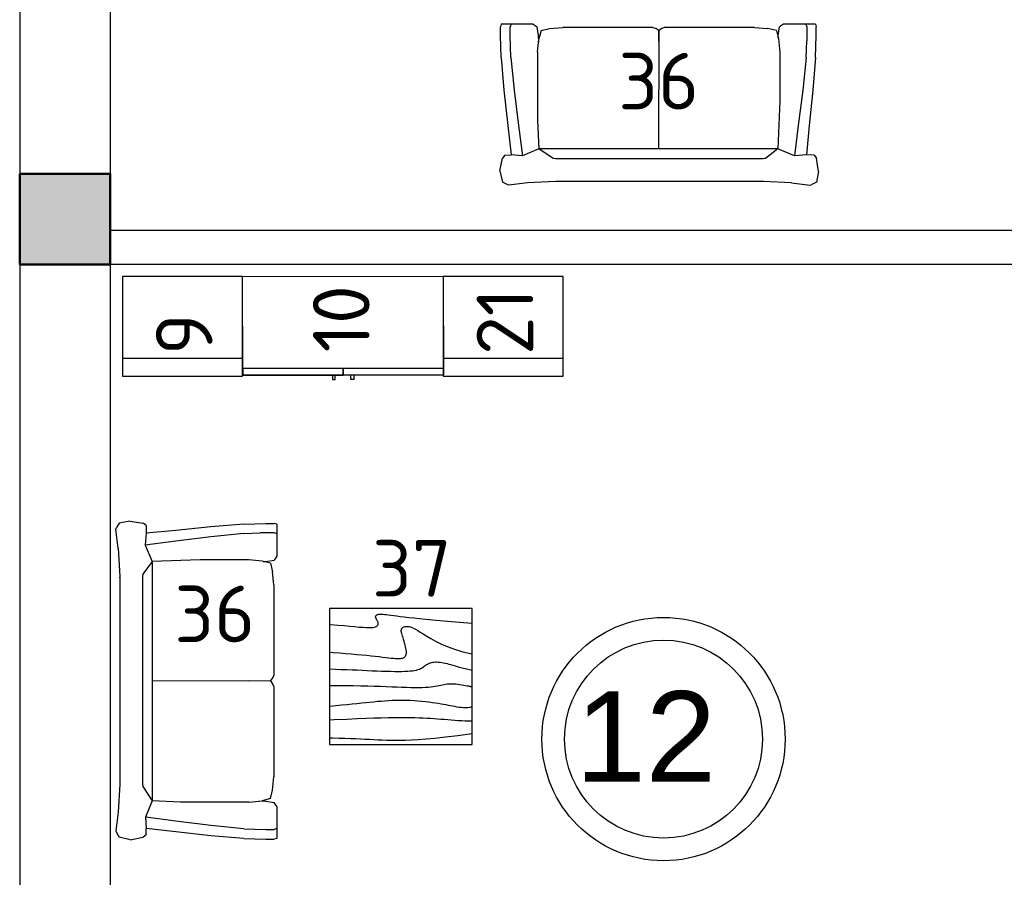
# Model space of a CAD drawing. Header units: millimetres. Extents: x 151654 to 877351, y 70322 to 154322.
# Tile 154 of 173: x 379052 to 383399, y 122949 to 126734. Entities that reach past the tile are written whole.
import ezdxf

# ---------------------------------------------------------------- set-up
doc = ezdxf.new("R2010")
doc.units = ezdxf.units.MM
doc.layers.add('kolonn', color=7, linetype='Continuous')
doc.layers.add('Текст', color=132, linetype='Continuous', lineweight=25)
doc.layers.add('технологич.о', color=152, linetype='Continuous', lineweight=30)
doc.styles.add('GOST', font='isocpeur.ttf')
doc.styles.get("Standard").update_dxf_attribs({"font": 'arial.ttf'})

# ---------------------------------------------------------------- blocks, each defined once
blk = doc.blocks.new('ghsdd')
at = {"ltscale": 50, "true_color": 0x757575}
h = blk.add_hatch(color=8, dxfattribs=at)
h.paths.add_polyline_path([(0, 200), (-200, 200), (-200, 0), (0, 0)])
h.paths.add_polyline_path([(200, 0), (200, 200), (0, 200), (0, 0)])
h.paths.add_polyline_path([(0, 0), (-200, 0), (-200, -200), (0, -200)])
h.paths.add_polyline_path([(0, 0), (0, -200), (200, -200), (200, 0)])
at = {"lineweight": 50, "ltscale": 50}
blk.add_lwpolyline([(200, 200), (200, -200), (-200, -200), (-200, 200), (200, 200)], dxfattribs=at)
blk = doc.blocks.new('470')
at = {"layer": 'технологич.о', "ltscale": 2}
for points in [[(8195681.1, 138800.7), (8196567.1, 138800.7), (8196567.1, 139236.7), (8195681.1, 139236.7)], [(8196124.1, 138800.7), (8195681.1, 138800.7), (8195681.1, 138829.4), (8196124.1, 138829.4)], [(8196567.1, 138800.7), (8196124.1, 138800.7), (8196124.1, 138829.4), (8196567.1, 138829.4)], [(8196089.4, 138800.7), (8196077.4, 138800.7), (8196077.4, 138781.5), (8196089.4, 138781.5)], [(8196158.7, 138800.7), (8196170.7, 138800.7), (8196170.7, 138781.5), (8196158.7, 138781.5)]]:
    blk.add_lwpolyline(points, close=True, dxfattribs=at)
blk = doc.blocks.new('s-style4-2')
at = {"layer": 'технологич.о', "linetype": 'Continuous'}
for p, q in [((-701, 681.4), (-698, 696.5)), ((-698, 696.5), (-677.8, 707.5)), ((-669.7, 710.5), (-677.8, 707.5)), ((-587, 700.5), (-669.7, 710.5)), ((-587, 700.5), (-462, 693.5)), ((453.9, 693.5), (577.9, 700.5)), ((577.9, 700.5), (660.7, 710.5)), ((660.7, 710.5), (667.7, 707.5)), ((667.7, 707.5), (688.9, 696.5)), ((700, 647.4), (688.9, 696.5)), ((-706, 649.4), (-701, 681.4)), ((-465.3, 693.6), (-455.9, 694.5)), ((-462, 693.5), (453.9, 693.5)), ((-706, 649.4), (-698, 590.4)), ((700, 647.4), (688.9, 590.4)), ((-686.9, 577.4), (-698, 590.4)), ((-686.9, 577.4), (-652.9, 576.8)), ((-665.7, 446.3), (-652.9, 576.8)), ((-652.9, 576.8), (-600.5, 581.3)), ((-617.3, 446.3), (-600.5, 581.3)), ((-600.5, 581.3), (-527.5, 550.4)), ((-527.5, 550.4), (-472.6, 592.3)), ((-472.6, 592.3), (-462, 593.4)), ((-462, 593.4), (453.9, 593.4)), ((453.9, 593.4), (464.4, 592.3)), ((464.4, 592.3), (528.5, 550.4)), ((528.5, 550.4), (600.6, 580.1)), ((617.3, 446.3), (600.6, 580.1)), ((600.6, 580.1), (651, 576.9)), ((677.8, 577.4), (650.6, 576.9)), ((664.7, 446.3), (651, 576.9)), ((677.8, 577.4), (688.9, 590.4)), ((-535.6, 338.6), (-527.5, 550.4)), ((-527.5, 550.4), (528.5, 550.4)), ((-1, 28), (0.5, 550.4)), ((533.6, 424.7), (528.5, 550.5)), ((-681.8, 291.2), (-665.7, 446.3)), ((-637.5, 291.2), (-617.3, 446.3)), ((637.5, 291.2), (617.3, 446.3)), ((682.8, 291.2), (664.7, 446.3)), ((533.6, 123.1), (533.6, 424.7)), ((-535.6, 123.1), (-535.6, 338.6)), ((-692.9, 146.1), (-681.8, 291.2)), ((-651.6, 146.1), (-637.5, 291.2)), ((651.6, 146.1), (637.5, 291.2)), ((694.9, 146.1), (682.8, 291.2)), ((-692.9, 146.1), (-696, 49)), ((-651.6, 146.1), (-654.6, 73)), ((651.6, 146.1), (654.6, 49)), ((694.9, 146.1), (698, 49)), ((-529.5, 65), (-535.6, 123.1)), ((0, 28), (-1, 123.1)), ((533.6, 123.1), (527.5, 65)), ((-696, 49), (-696, 12)), ((-654.6, 12), (-654.6, 73)), ((-528.5, 49), (-534.6, 12)), ((-520.5, 28), (-529.5, 65)), ((-528.3, 60), (-528.5, 49)), ((518.4, 28), (527.5, 65)), ((528.9, 78.5), (529.5, 49)), ((529.5, 49), (535.6, 12)), ((654.6, 49), (654.6, 12)), ((698, 49), (698, 12)), ((-692.9, 0), (-696, 12)), ((-692.9, 0), (-650.6, 0)), ((-655.6, 0), (-651.6, 3.2)), ((-650.6, 0), (-654.6, 12)), ((-650.6, 0), (-551.7, 0)), ((-551.7, 0), (-534.6, 12)), ((-520.5, 28), (-482.1, 19)), ((-424.6, 14), (-482.1, 19)), ((-424.6, 14), (-25.2, 14)), ((-12.1, 19), (-25.2, 14)), ((-1, 28), (-12.1, 19)), ((0, 28), (10.1, 19)), ((24.2, 14), (10.1, 19)), ((24.2, 14), (422.6, 14)), ((481.1, 19), (422.6, 14)), ((518.4, 28), (481.1, 19)), ((552.7, 0), (535.6, 12)), ((650.6, 0), (654.6, 12)), ((653.6, 0), (651.2, 1.8)), ((693.9, 0), (698, 12)), ((552.7, 0), (650.6, 0)), ((650.6, 0), (693.9, 0))]:
    blk.add_line(p, q, dxfattribs=at)
blk = doc.blocks.new('столик журнальный 630х600')
at = {"layer": 'технологич.о', "linetype": 'Continuous'}
for p, q in [((2440298.8, 550476.5), (2440298.8, 549876.5)), ((2440928.8, 550476.5), (2440298.8, 550476.5)), ((2440928.8, 549876.5), (2440928.8, 550476.5)), ((2440298.8, 549876.5), (2440928.8, 549876.5))]:
    blk.add_line(p, q, dxfattribs=at)
for points in [[(2440298.8, 550407.1), (2440305.1, 550406.6), (2440335.6, 550403.8), (2440363.3, 550401.2), (2440388.3, 550398.8), (2440410.5, 550396.8), (2440429.9, 550395.1), (2440446.8, 550393.8), (2440461, 550393.1), (2440472.8, 550392.8), (2440482.6, 550392.9), (2440490.4, 550393.5), (2440496.7, 550394.4), (2440501.5, 550395.7), (2440505.2, 550397.3), (2440508.1, 550399.2), (2440510.3, 550401.3), (2440511.9, 550403.6), (2440513, 550406.1), (2440513.6, 550408.7), (2440513.8, 550411.3), (2440513.5, 550414), (2440513, 550416.6), (2440512.1, 550419.2), (2440511, 550421.6), (2440509.7, 550423.9), (2440508.3, 550426.2), (2440506.9, 550428.3), (2440505.6, 550430.4), (2440504.4, 550432.5), (2440503.4, 550434.5), (2440502.8, 550436.5), (2440502.4, 550438.5), (2440502.5, 550440.5), (2440502.9, 550442.4), (2440503.8, 550444.2), (2440504.9, 550445.8), (2440506.5, 550447.4), (2440508.4, 550448.7), (2440510.8, 550449.8), (2440513.5, 550450.7), (2440516.6, 550451.3), (2440520.4, 550451.7), (2440524.8, 550451.8), (2440529.9, 550451.7), (2440535.9, 550451.3), (2440542.8, 550450.7), (2440550.8, 550449.8), (2440559.8, 550448.7), (2440570.3, 550447.4), (2440582.2, 550445.8), (2440595.8, 550444), (2440611.4, 550442), (2440629, 550439.9), (2440649, 550437.6), (2440671.4, 550435.2), (2440696.5, 550432.6), (2440724, 550429.9), (2440753.8, 550427.2), (2440785.6, 550424.3), (2440819.2, 550421.4), (2440854.4, 550418.5), (2440891, 550415.5), (2440928.8, 550412.5)], [(2440298.8, 550284.8), (2440315.2, 550283.4), (2440343.2, 550281.1), (2440369.8, 550278.8), (2440395.2, 550276.7), (2440419.2, 550274.6), (2440441.8, 550272.5), (2440463, 550270.5), (2440482.8, 550268.5), (2440501, 550266.5), (2440517.8, 550264.6), (2440533.2, 550262.7), (2440547.3, 550261), (2440560, 550259.5), (2440571.4, 550258.2), (2440581.7, 550257.2), (2440590.8, 550256.5), (2440598.7, 550256.2), (2440605.6, 550256.2), (2440611.6, 550256.6), (2440616.8, 550257.3), (2440621.1, 550258.4), (2440624.9, 550259.7), (2440628.1, 550261.3), (2440630.8, 550263.2), (2440633.1, 550265.3), (2440635, 550267.8), (2440636.5, 550270.6), (2440637.6, 550274), (2440638.2, 550277.9), (2440638.4, 550282.5), (2440638.2, 550287.8), (2440637.4, 550293.8), (2440636.2, 550300.7), (2440634.5, 550308.3), (2440632.6, 550316.3), (2440630.4, 550324.5), (2440628.1, 550332.7), (2440625.8, 550340.7), (2440623.5, 550348.3), (2440621.4, 550355.2), (2440619.6, 550361.2), (2440618, 550366.5), (2440616.8, 550371.2), (2440615.9, 550375.2), (2440615.5, 550378.7), (2440615.6, 550381.8), (2440616.2, 550384.6), (2440617.4, 550387.2), (2440619.2, 550389.6), (2440621.6, 550391.8), (2440624.5, 550393.8), (2440627.9, 550395.5), (2440631.8, 550396.8), (2440636, 550397.7), (2440640.6, 550398), (2440645.4, 550397.8), (2440650.6, 550397), (2440656.2, 550395.4), (2440662.6, 550393), (2440669.8, 550389.7), (2440678.3, 550385.2), (2440688.1, 550379.6), (2440699.5, 550372.8), (2440712.8, 550364.5), (2440728.1, 550354.8), (2440745.9, 550344), (2440766.7, 550332.4), (2440790.8, 550320.5), (2440818.6, 550308.6), (2440850.6, 550297), (2440887.2, 550286.2), (2440928.8, 550276.5)], [(2440298.8, 550209.9), (2440325.3, 550209.2), (2440350.9, 550208.3), (2440375.1, 550207.4), (2440398.3, 550206.5), (2440420.7, 550205.5), (2440442.8, 550204.5), (2440464.7, 550203.5), (2440486.5, 550202.5), (2440507.9, 550201.6), (2440528.8, 550200.8), (2440548.8, 550200.2), (2440568, 550199.6), (2440586, 550199.3), (2440602.8, 550199.2), (2440618, 550199.3), (2440631.9, 550199.7), (2440644.4, 550200.3), (2440655.6, 550201.2), (2440665.6, 550202.3), (2440674.6, 550203.7), (2440682.5, 550205.3), (2440689.4, 550207.2), (2440695.5, 550209.3), (2440700.8, 550211.6), (2440705.5, 550214.1), (2440709.8, 550216.7), (2440713.6, 550219.3), (2440717.2, 550222), (2440720.6, 550224.6), (2440724.1, 550227.2), (2440727.7, 550229.6), (2440731.4, 550231.9), (2440735.4, 550234), (2440739.6, 550235.8), (2440744.1, 550237.5), (2440749, 550238.8), (2440754.3, 550239.8), (2440760.1, 550240.5), (2440766.3, 550240.8), (2440773, 550240.8), (2440780, 550240.4), (2440787.3, 550239.7), (2440794.8, 550238.6), (2440802.3, 550237.3), (2440810, 550235.7), (2440817.6, 550233.8), (2440825.2, 550231.7), (2440833.3, 550229.3), (2440842.6, 550226.4), (2440853.7, 550223.2), (2440867.3, 550219.4), (2440883.8, 550215.1), (2440904.1, 550210.1), (2440928.8, 550204.5)], [(2440298.8, 550137.2), (2440328.6, 550137.3), (2440367.4, 550137.1), (2440403.3, 550136.7), (2440436.6, 550136.1), (2440467.6, 550135.3), (2440496.6, 550134.4), (2440523.8, 550133.5), (2440549.4, 550132.5), (2440573.8, 550131.5), (2440596.9, 550130.6), (2440618.7, 550129.7), (2440639.3, 550129), (2440658.5, 550128.5), (2440676.4, 550128.2), (2440692.9, 550128.2), (2440708.1, 550128.5), (2440721.9, 550129.2), (2440734.5, 550130.2), (2440745.9, 550131.4), (2440756.4, 550132.8), (2440765.9, 550134.4), (2440774.7, 550136), (2440782.8, 550137.6), (2440790.4, 550139.2), (2440797.6, 550140.6), (2440804.5, 550141.9), (2440811.3, 550143), (2440818.1, 550143.8), (2440825, 550144.5), (2440832.1, 550144.8), (2440839.7, 550144.8), (2440847.8, 550144.5), (2440856.4, 550143.8), (2440865.4, 550142.9), (2440874.6, 550141.7), (2440883.5, 550140.3), (2440892.1, 550138.9), (2440899.8, 550137.6), (2440906.6, 550136.3), (2440912.1, 550135.2), (2440916.1, 550134.3), (2440918.9, 550133.6), (2440920.8, 550133.2), (2440922.2, 550132.8), (2440923.3, 550132.6), (2440924.6, 550132.5), (2440926.3, 550132.5), (2440928.8, 550132.5)], [(2440298.8, 550046.3), (2440326.4, 550048.6), (2440352.8, 550051.2), (2440376.7, 550053.6), (2440399.1, 550055.9), (2440420.1, 550058.1), (2440440, 550060.2), (2440458.8, 550062.1), (2440476.8, 550063.9), (2440494, 550065.6), (2440510.8, 550067.2), (2440527.1, 550068.6), (2440543.1, 550069.9), (2440559, 550071), (2440574.8, 550071.8), (2440590.5, 550072.5), (2440606.4, 550072.8), (2440622.4, 550072.8), (2440638.8, 550072.5), (2440655.4, 550071.8), (2440672.2, 550070.8), (2440689.1, 550069.5), (2440705.7, 550068), (2440722, 550066.3), (2440737.6, 550064.4), (2440752.5, 550062.5), (2440766.4, 550060.5), (2440779.2, 550058.5), (2440791.1, 550056.5), (2440802.1, 550054.5), (2440812.5, 550052.6), (2440822.4, 550050.7), (2440832, 550048.8), (2440841.5, 550046.9), (2440851.1, 550045.2), (2440860.8, 550043.5), (2440870.7, 550042), (2440880.6, 550040.8), (2440890.5, 550040.1), (2440900.4, 550040), (2440910.1, 550040.6), (2440919.6, 550042), (2440928.8, 550044.5)], [(2440298.8, 549985.8), (2440319.3, 549986.5), (2440375.9, 549988.8), (2440421.5, 549990.8), (2440460.1, 549992.5), (2440495.2, 549993.8), (2440527.6, 549994.8), (2440557.5, 549995.5), (2440585.1, 549995.8), (2440610.6, 549996), (2440634.1, 549995.9), (2440655.9, 549995.6), (2440676.1, 549995.2), (2440694.9, 549994.6), (2440712.6, 549993.9), (2440729.3, 549993.1), (2440745.3, 549992.3), (2440760.7, 549991.3), (2440775.7, 549990.2), (2440790.6, 549989.1), (2440805.6, 549987.8), (2440820.8, 549986.6), (2440836.2, 549985.3), (2440851.7, 549984), (2440867.2, 549982.9), (2440882.8, 549981.9), (2440898.3, 549981.2), (2440913.6, 549980.7), (2440928.8, 549980.5)], [(2440298.8, 549906.3), (2440313.3, 549905.9), (2440340.8, 549905.2), (2440366.7, 549904.3), (2440391, 549903.4), (2440413.9, 549902.5), (2440435.6, 549901.5), (2440456.1, 549900.5), (2440475.6, 549899.5), (2440494.5, 549898.6), (2440513, 549897.7), (2440531.5, 549896.9), (2440550.3, 549896.3), (2440569.6, 549895.9), (2440589.9, 549895.7), (2440611.4, 549895.8), (2440634.6, 549896.3), (2440660.4, 549897.2), (2440689.9, 549898.9), (2440724.1, 549901.4), (2440764, 549905.1), (2440810.7, 549910), (2440865.3, 549916.4), (2440928.8, 549924.5)]]:
    blk.add_lwpolyline(points, dxfattribs=at)

msp = doc.modelspace()

# ---------------------------------------------------------------- linework, layer by layer
at = {"lineweight": 30}
for p, q in [((379051.5, 132054.5), (379051.5, 122388.8)), ((379451.5, 131804.5), (379451.5, 122554.5)), ((383851.5, 125804.5), (379451.5, 125804.5)), ((385051.5, 125654.5), (379451.5, 125654.5))]:
    msp.add_line(p, q, dxfattribs=at)
at = {"color": 1}
for radius in [537, 437]:
    msp.add_circle((381894.1, 123559.1), radius, dxfattribs=at)
at = {"layer": 'технологич.о', "ltscale": 2}
for points in [[(380035.7, 125601.4), (379505.7, 125601.4), (379505.7, 125161.4), (380035.7, 125161.4)], [(381451.7, 125601.4), (380921.7, 125601.4), (380921.7, 125161.4), (381451.7, 125161.4)], [(380035.7, 125238.7), (379505.7, 125238.7), (379505.7, 125161.4), (380035.7, 125161.4)], [(381451.7, 125238.7), (380921.7, 125238.7), (380921.7, 125161.4), (381451.7, 125161.4)]]:
    msp.add_lwpolyline(points, close=True, dxfattribs=at)

# ---------------------------------------------------------------- block references
at = {"layer": 'kolonn', "xscale": -1}
msp.add_blockref('ghsdd', (379251.5, 125854.5), dxfattribs=at)
at = {"layer": 'Текст'}
msp.add_blockref('столик журнальный 630х600', (-2059879.4, -426341.4, -11.2), dxfattribs=at)
at = {"layer": 'технологич.о', "linetype": 'Continuous', "rotation": 180}
msp.add_blockref('s-style4-2', (381871.8, 126714.1, -22.4), dxfattribs=at)
at = {"layer": 'технологич.о', "color": 234, "xscale": -1, "rotation": 0.08243662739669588}
msp.add_blockref('470', (8576794.7, -1842), dxfattribs=at)
at = {"layer": 'технологич.о', "linetype": 'Continuous', "xscale": -1, "rotation": 90}
msp.add_blockref('s-style4-2', (380186.9, 123814.8, -22.4), dxfattribs=at)

# ---------------------------------------------------------------- texts
at = {"style": 'GOST'}
for s, p in [('36', (381694.3, 126338.1, -22.4)), ('37', (380607.1, 124187.8)), ('36', (379734.2, 123986.3, -11.2))]:
    msp.add_text(s, height=250, dxfattribs=at).set_placement(p)
for s, p in [('10', (380596.3, 125266.1)), ('21', (381318.9, 125254.3)), ('9', (379902.9, 125254.3))]:
    msp.add_text(s, height=250, rotation=90, dxfattribs=at).set_placement(p)
at = {"color": 1}
msp.add_text('12', height=400, dxfattribs=at).set_placement((381504.8, 123370.6))

doc.saveas('drawing.dxf')
